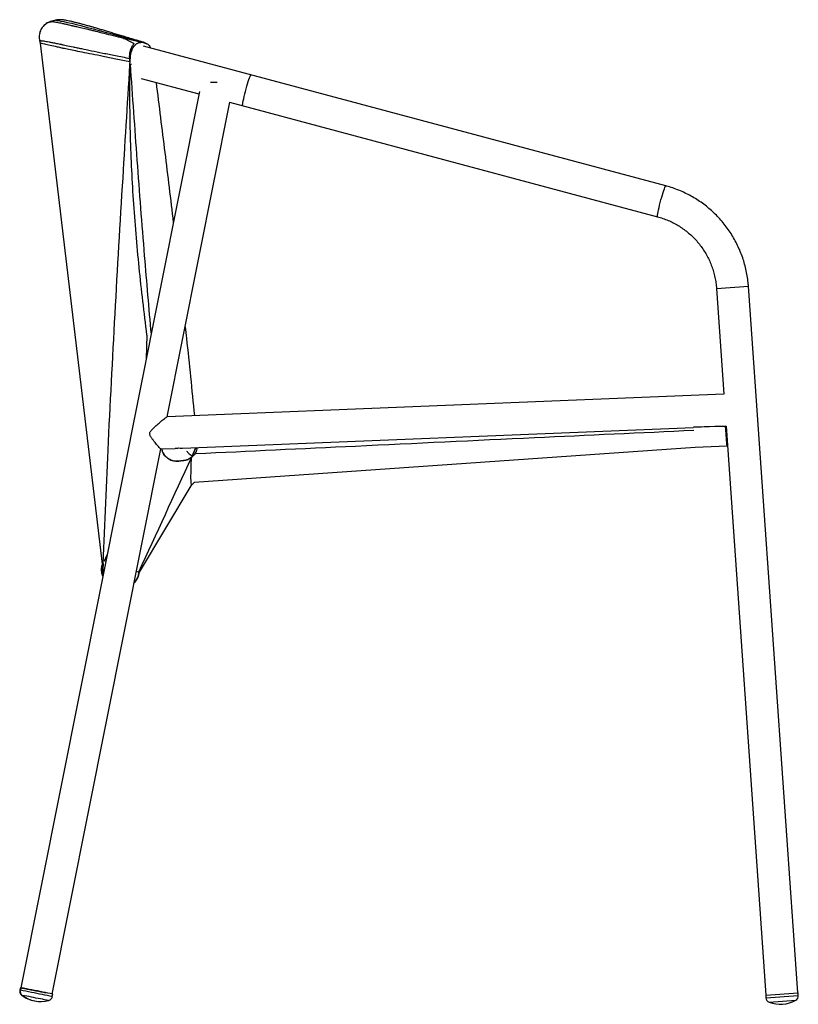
# Paper-space layout '_Left' of a CAD drawing. Header units: millimetres. Extents: x -0.596 to 0.013, y -0.453 to 0.318.
import ezdxf

# ---------------------------------------------------------------- set-up
doc = ezdxf.new("R2010")
doc.units = ezdxf.units.MM

psp = doc.layouts.new('_Left')

# ---------------------------------------------------------------- linework, layer by layer
at = {"color": 8, "linetype": 'Continuous', "lineweight": 25}
for p, q in [((-0.56966, 0.31681), (-0.56982, 0.31679)), ((-0.05113, 0.10753), (-0.02619, 0.10928)), ((-0.01253, -0.44738), (0.01281, -0.44561)), ((-0.01003, -0.45081), (0.01081, -0.44936))]:
    psp.add_line(p, q, dxfattribs=at)
at = {"color": 7, "linetype": 'Continuous', "lineweight": 25}
for p, q in [((-0.56795, 0.3173), (-0.56967, 0.31681)), ((-0.5771, 0.31314), (-0.57745, 0.31274)), ((-0.57983, 0.29936), (-0.58034, 0.30116)), ((-0.53139, -0.10822), (-0.57983, 0.29936)), ((-0.50081, 0.3003), (-0.5018, 0.30027)), ((-0.49872, 0.29975), (-0.50121, 0.29995)), ((-0.49925, 0.29995), (-0.50022, 0.30016)), ((-0.09076, 0.18772), (-0.49917, 0.29715)), ((-0.50969, 0.28284), (-0.50868, 0.28303)), ((-0.50097, 0.27175), (-0.45588, 0.25967)), ((-0.44164, 0.26871), (-0.44689, 0.26871)), ((-0.45548, 0.26166), (-0.59514, -0.43962)), ((-0.48067, 0.00712), (-0.43167, 0.25318)), ((-0.43188, 0.25324), (-0.09723, 0.16357)), ((0.01247, -0.44363), (-0.02619, 0.10928)), ((-0.05113, 0.10753), (-0.04534, 0.02474)), ((-0.49656, 0.07103), (-0.49717, 0.05234)), ((-0.04535, 0.02477), (-0.48072, 0.00712)), ((-0.46882, -0.01742), (-0.06903, -0.00121)), ((-0.04406, -0.00021), (-0.06905, -0.00104)), ((-0.06905, -0.00101), (-0.05656, -0.00062)), ((-0.06905, -0.00104), (-0.06905, -0.00101)), ((-0.05656, -0.00062), (-0.04406, -0.00018)), ((-0.04406, -0.00018), (-0.04406, -0.00016)), ((-0.04406, -0.0002), (-0.0436, -0.00018)), ((-0.04406, -0.00018), (-0.04406, -0.00021)), ((-0.0436, -0.00016), (-0.01247, -0.44537)), ((-0.04339, -0.00322), (-0.04287, -0.01589)), ((-0.57061, -0.4445), (-0.4857, -0.0181)), ((-0.48571, -0.0181), (-0.47436, -0.01764)), ((-0.46123, -0.0236), (-0.4581, -0.01698)), ((-0.46123, -0.0236), (-0.45819, -0.01699)), ((-0.06786, -0.01687), (-0.45959, -0.04427)), ((-0.04287, -0.01589), (-0.06785, -0.0169)), ((-0.46801, -0.02723), (-0.47199, -0.02763)), ((-0.46134, -0.04564), (-0.50263, -0.11439)), ((-0.53093, -0.10791), (-0.53083, -0.1077)), ((-0.52983, -0.10553), (-0.52768, -0.10089)), ((-0.52874, -0.10619), (-0.52983, -0.10553)), ((-0.53107, -0.11347), (-0.53107, -0.11348)), ((-0.50308, -0.11443), (-0.5048, -0.11404)), ((-0.50308, -0.11443), (-0.50309, -0.11462)), ((-0.59553, -0.43954), (-0.59592, -0.4415)), ((-0.59514, -0.43962), (-0.59553, -0.44158)), ((-0.57062, -0.44654), (-0.57023, -0.44458)), ((-0.01267, -0.44539), (0.01267, -0.44361)), ((-0.01267, -0.44539), (-0.01253, -0.44738)), ((0.01281, -0.44561), (0.01267, -0.44361))]:
    psp.add_line(p, q, dxfattribs=at)
at = {"color": 8, "linetype": 'Continuous', "lineweight": 25, "flags": 128}
for points in [[(-0.56815, 0.31724), (-0.56815, 0.31724), (-0.56767, 0.31727), (-0.56683, 0.3172), (-0.56563, 0.31703), (-0.56383, 0.3167), (-0.56157, 0.31624), (-0.55884, 0.31564), (-0.55564, 0.3149), (-0.55161, 0.31394), (-0.54818, 0.31309), (-0.54394, 0.312), (-0.53853, 0.31059), (-0.53215, 0.30888), (-0.52805, 0.30778), (-0.52365, 0.30658), (-0.51844, 0.30516), (-0.51292, 0.30365), (-0.50701, 0.30202), (-0.50081, 0.3003), (-0.50081, 0.3003), (-0.50081, 0.3003)], [(-0.42002, 0.25965), (-0.4195, 0.26168), (-0.41895, 0.26372), (-0.41839, 0.26574), (-0.41782, 0.26766), (-0.41727, 0.26944), (-0.41675, 0.27102), (-0.41628, 0.27235), (-0.41587, 0.27341), (-0.41553, 0.27415), (-0.41527, 0.27455), (-0.41513, 0.27463)], [(-0.4216, 0.25049), (-0.42168, 0.2506), (-0.42171, 0.25105), (-0.42164, 0.25184), (-0.42148, 0.25293), (-0.42122, 0.25431), (-0.42089, 0.25591), (-0.42048, 0.25771), (-0.42002, 0.25965)], [(-0.09564, 0.17274), (-0.09513, 0.17476), (-0.09458, 0.17681), (-0.09402, 0.17882), (-0.09345, 0.18075), (-0.0929, 0.18252), (-0.09238, 0.1841), (-0.09191, 0.18544), (-0.0915, 0.18649), (-0.09116, 0.18723), (-0.0909, 0.18764), (-0.09076, 0.18772)], [(-0.09723, 0.16357), (-0.0973, 0.16368), (-0.09733, 0.16414), (-0.09726, 0.16492), (-0.0971, 0.16602), (-0.09685, 0.16739), (-0.09652, 0.169), (-0.09611, 0.1708), (-0.09564, 0.17274)], [(-0.59592, -0.4415), (-0.59576, -0.44154), (-0.59554, -0.44159)], [(-0.59441, -0.44547), (-0.59427, -0.44551), (-0.594, -0.44557)]]:
    psp.add_lwpolyline(points, dxfattribs=at)
at = {"color": 7, "linetype": 'Continuous', "lineweight": 25, "flags": 128}
psp.add_lwpolyline([(-0.59528, -0.43957), (-0.59533, -0.43957), (-0.59553, -0.43954), (-0.59537, -0.43958), (-0.59517, -0.43962)], dxfattribs=at)
at = {"color": 8, "linetype": 'Continuous', "lineweight": 25}
for centre, radius, start, end in [((-0.76671, -1.36188), 0.93609, 78.38744, 79.46354), ((-0.74492, -1.25432), 0.82273, 78.42432, 79.43141), ((-0.62978, -0.7132), 0.27315, 77.492, 79.13224), ((-0.61533, -0.6357), 0.19071, 77.34029, 79.27261)]:
    psp.add_arc(centre, radius, start, end, dxfattribs=at)
at = {"color": 7, "linetype": 'Continuous', "lineweight": 25}
for centre, radius, start, end in [((-0.76637, -1.3602), 0.93637, 78.38755, 79.46333), ((-0.57996, -0.4264), 0.02392, 232.84506, 259.15648), ((-0.57958, -0.42648), 0.02392, 232.84506, 284.62821), ((-0.62939, -0.71126), 0.27316, 77.49205, 79.13221), ((0.00882, -0.44589), 0.004, 299.89302, 4), ((-0.00854, -0.4471), 0.004, 184, 248.10698), ((-0.00111, -0.42862), 0.02392, 248.10698, 299.89302)]:
    psp.add_arc(centre, radius, start, end, dxfattribs=at)
for points, knots in [([(-0.57239, 0.31603), (-0.57283, 0.31593), (-0.57446, 0.31552), (-0.57572, 0.31436), (-0.57665, 0.31352)], [0, 0, 0, 0, 0.269324, 1, 1, 1, 1]), ([(-0.57564, 0.31436), (-0.57554, 0.31444), (-0.57486, 0.31502), (-0.57336, 0.31567), (-0.57195, 0.31603), (-0.5714, 0.31618)], [0, 0, 0, 0, 0.093719, 0.646801, 1, 1, 1, 1]), ([(-0.56976, 0.31678), (-0.56983, 0.31678), (-0.57018, 0.31674), (-0.57099, 0.31658), (-0.57184, 0.31639), (-0.57235, 0.31618), (-0.57242, 0.31615)], [0, 0, 0, 0, 0.103398, 0.526344, 0.932873, 1, 1, 1, 1]), ([(-0.5714, 0.31618), (-0.57135, 0.31619), (-0.5713, 0.3162), (-0.57121, 0.31622), (-0.57118, 0.31622), (-0.57111, 0.31624), (-0.57107, 0.31625), (-0.571, 0.31627), (-0.57098, 0.31627), (-0.57093, 0.31629), (-0.57091, 0.31629), (-0.57087, 0.3163), (-0.57084, 0.31631), (-0.57079, 0.31632), (-0.57077, 0.31633), (-0.57073, 0.31634), (-0.57072, 0.31635), (-0.57067, 0.31636), (-0.57065, 0.31637), (-0.5706, 0.31639), (-0.57057, 0.31639), (-0.57052, 0.31641), (-0.5705, 0.31642), (-0.57041, 0.31645), (-0.57036, 0.31647), (-0.57028, 0.31651), (-0.57025, 0.31653), (-0.57017, 0.31657), (-0.57012, 0.31659), (-0.57005, 0.31663), (-0.57001, 0.31665), (-0.56992, 0.3167), (-0.56987, 0.31673), (-0.56976, 0.31678), (-0.56971, 0.31679), (-0.56966, 0.31681)], [0, 0, 0, 0, 0.03125, 0.03125, 0.046875, 0.046875, 0.0625, 0.0625, 0.070312, 0.070312, 0.074219, 0.074219, 0.078125, 0.078125, 0.082031, 0.082031, 0.085937, 0.085937, 0.09375, 0.09375, 0.109375, 0.109375, 0.125, 0.125, 0.1875, 0.1875, 0.25, 0.25, 0.375, 0.375, 0.5, 0.5, 0.75, 0.75, 1, 1, 1, 1]), ([(-0.51458, 0.30306), (-0.52014, 0.30446), (-0.52525, 0.30573), (-0.53223, 0.30746), (-0.53444, 0.308), (-0.53757, 0.30877), (-0.53859, 0.30902), (-0.54055, 0.3095), (-0.54149, 0.30972), (-0.54601, 0.31082), (-0.54904, 0.31154), (-0.55179, 0.31219), (-0.55209, 0.31226), (-0.55267, 0.31239), (-0.55294, 0.31245), (-0.55349, 0.31258), (-0.55375, 0.31264), (-0.55427, 0.31276), (-0.55555, 0.31306), (-0.55677, 0.31334), (-0.55863, 0.31376), (-0.55952, 0.31396), (-0.5612, 0.31433), (-0.562, 0.3145), (-0.56425, 0.31498), (-0.56558, 0.31525), (-0.56729, 0.31558), (-0.56781, 0.31568), (-0.56878, 0.31585), (-0.56921, 0.31592), (-0.57038, 0.31609), (-0.57098, 0.31616), (-0.5714, 0.31618)], [0, 0, 0, 0, 0.125, 0.125, 0.1875, 0.1875, 0.21875, 0.21875, 0.25, 0.25, 0.375, 0.375, 0.390625, 0.390625, 0.40625, 0.40625, 0.421875, 0.421875, 0.4375, 0.5, 0.5, 0.5625, 0.5625, 0.625, 0.625, 0.75, 0.75, 0.8125, 0.8125, 0.875, 0.875, 1, 1, 1, 1]), ([(-0.49932, 0.30009), (-0.49948, 0.30014), (-0.50138, 0.30068), (-0.50483, 0.3017), (-0.50965, 0.30313), (-0.51405, 0.30445), (-0.51812, 0.30567), (-0.52189, 0.3068), (-0.52555, 0.3079), (-0.52902, 0.30895), (-0.53227, 0.30993), (-0.53528, 0.31084), (-0.53807, 0.31166), (-0.54064, 0.31241), (-0.54274, 0.313), (-0.54459, 0.3135), (-0.546, 0.31387), (-0.54803, 0.3144), (-0.5504, 0.31501), (-0.55303, 0.31567), (-0.5554, 0.31624), (-0.55753, 0.31672), (-0.55948, 0.31713), (-0.56103, 0.31741), (-0.56234, 0.3176), (-0.56332, 0.3177), (-0.56426, 0.31774), (-0.56507, 0.31773), (-0.56593, 0.31768), (-0.56687, 0.31754), (-0.56761, 0.31741), (-0.56808, 0.31726), (-0.56815, 0.31723)], [0, 0, 0, 0, 0.0031346, 0.0361577, 0.0692776, 0.1025981, 0.1317963, 0.1621916, 0.1939893, 0.2259577, 0.2581606, 0.2906685, 0.3235736, 0.3570085, 0.3911875, 0.4155997, 0.4441474, 0.4715829, 0.5309352, 0.5906511, 0.6510875, 0.7126424, 0.7762226, 0.8443791, 0.8866304, 0.9242872, 0.9446142, 0.9616498, 0.9756778, 0.9876036, 0.9981442, 1, 1, 1, 1]), ([(-0.57562, 0.31433), (-0.57586, 0.31416), (-0.57661, 0.31365), (-0.57779, 0.31248), (-0.579, 0.31087), (-0.57987, 0.30913), (-0.58033, 0.30786), (-0.58044, 0.30723), (-0.58045, 0.30715)], [0, 0, 0, 0, 0.10751, 0.330961, 0.550508, 0.764093, 0.97087, 1, 1, 1, 1]), ([(-0.58041, 0.30714), (-0.58063, 0.30602), (-0.58101, 0.30401), (-0.58055, 0.30203), (-0.58034, 0.30116)], [0, 0, 0, 0, 0.5613359, 1, 1, 1, 1]), ([(-0.58034, 0.30116), (-0.58035, 0.30118), (-0.58035, 0.30119), (-0.58034, 0.30122), (-0.58032, 0.30126), (-0.58025, 0.30129), (-0.58007, 0.30134), (-0.57969, 0.30137), (-0.57902, 0.30132), (-0.57821, 0.30123), (-0.57773, 0.30117), (-0.57609, 0.30092), (-0.57471, 0.30069), (-0.57222, 0.30022), (-0.57132, 0.30004), (-0.56987, 0.29975), (-0.56937, 0.29965), (-0.56832, 0.29944), (-0.56779, 0.29932), (-0.56612, 0.29898), (-0.56494, 0.29873), (-0.56338, 0.2984), (-0.56306, 0.29833), (-0.56242, 0.29819), (-0.5621, 0.29812), (-0.5611, 0.29791), (-0.56038, 0.29777), (-0.55806, 0.29728), (-0.5563, 0.29691), (-0.55333, 0.29629), (-0.55228, 0.29607), (-0.55008, 0.29561), (-0.54893, 0.29536), (-0.54529, 0.2946), (-0.54268, 0.29406), (-0.53711, 0.2929), (-0.53415, 0.29229), (-0.52787, 0.29101), (-0.52456, 0.29034), (-0.51931, 0.28929), (-0.51752, 0.28893), (-0.51384, 0.28821), (-0.51195, 0.28783), (-0.51001, 0.28747)], [0, 0, 0, 0, 0.015625, 0.015625, 0.03125, 0.0625, 0.0625, 0.125, 0.1875, 0.1875, 0.25, 0.25, 0.375, 0.375, 0.4375, 0.4375, 0.46875, 0.46875, 0.5, 0.5, 0.5625, 0.5625, 0.578125, 0.578125, 0.59375, 0.59375, 0.625, 0.625, 0.6875, 0.6875, 0.71875, 0.71875, 0.75, 0.75, 0.8125, 0.8125, 0.875, 0.875, 0.9375, 0.9375, 0.96875, 0.96875, 1, 1, 1, 1]), ([(-0.51076, 0.30237), (-0.51147, 0.30254), (-0.51218, 0.3027), (-0.5131, 0.30289), (-0.51328, 0.30293), (-0.51366, 0.30301), (-0.51385, 0.30305), (-0.51414, 0.3031), (-0.51424, 0.30312), (-0.5144, 0.30314), (-0.51445, 0.30315), (-0.51453, 0.30316), (-0.51456, 0.30316), (-0.51462, 0.30317), (-0.51465, 0.30317), (-0.5147, 0.30317), (-0.51473, 0.30317), (-0.51475, 0.30317), (-0.51476, 0.30316), (-0.51475, 0.30315), (-0.51474, 0.30313), (-0.51468, 0.3031), (-0.51463, 0.30308), (-0.51458, 0.30306)], [0, 0, 0, 0, 0.5, 0.5, 0.625, 0.625, 0.75, 0.75, 0.8125, 0.8125, 0.84375, 0.84375, 0.859375, 0.859375, 0.875, 0.875, 0.890625, 0.890625, 0.90625, 0.90625, 0.9375, 0.9375, 1, 1, 1, 1]), ([(-0.51458, 0.30306), (-0.51392, 0.3028), (-0.51327, 0.30252), (-0.51194, 0.30192), (-0.51128, 0.3016), (-0.50993, 0.30091), (-0.50924, 0.30055), (-0.50819, 0.29998), (-0.50784, 0.29978), (-0.50731, 0.29948), (-0.50713, 0.29937), (-0.50677, 0.29917), (-0.50659, 0.29906), (-0.5064, 0.29896)], [0, 0, 0, 0, 0.25, 0.25, 0.5, 0.5, 0.75, 0.75, 0.875, 0.875, 0.9375, 0.9375, 1, 1, 1, 1]), ([(-0.50121, 0.29995), (-0.50286, 0.30037), (-0.50449, 0.30078), (-0.50767, 0.30159), (-0.50923, 0.30199), (-0.51076, 0.30237)], [0, 0, 0, 0, 0.5, 0.5, 1, 1, 1, 1]), ([(-0.5018, 0.30027), (-0.50336, 0.30064), (-0.50488, 0.301), (-0.50786, 0.3017), (-0.50932, 0.30204), (-0.51076, 0.30237)], [0, 0, 0, 0, 0.5, 0.5, 1, 1, 1, 1]), ([(-0.50983, 0.28481), (-0.51364, 0.28557), (-0.51728, 0.28629), (-0.52422, 0.28767), (-0.52751, 0.28832), (-0.53376, 0.28957), (-0.53671, 0.29016), (-0.54227, 0.29127), (-0.54483, 0.29179), (-0.54955, 0.29274), (-0.5517, 0.29318), (-0.5556, 0.29397), (-0.55734, 0.29433), (-0.55965, 0.2948), (-0.56037, 0.29495), (-0.56112, 0.29511), (-0.5612, 0.29512), (-0.56136, 0.29516), (-0.56145, 0.29518), (-0.56169, 0.29523), (-0.56217, 0.29534), (-0.56265, 0.29545), (-0.56421, 0.2958), (-0.56538, 0.29607), (-0.56871, 0.29682), (-0.57065, 0.29726), (-0.57315, 0.29783), (-0.57391, 0.29801), (-0.5753, 0.29833), (-0.57593, 0.29847), (-0.57871, 0.29911), (-0.57983, 0.29936), (-0.57983, 0.29936)], [0, 0, 0, 0, 0.0625, 0.0625, 0.125, 0.125, 0.1875, 0.1875, 0.25, 0.25, 0.3125, 0.3125, 0.375, 0.375, 0.40625, 0.40625, 0.410156, 0.410156, 0.414062, 0.414062, 0.421875, 0.4375, 0.4375, 0.5, 0.5, 0.625, 0.625, 0.6875, 0.6875, 0.75, 0.75, 1, 1, 1, 1]), ([(-0.51001, 0.28747), (-0.5101, 0.28865), (-0.51007, 0.28981), (-0.50989, 0.29152), (-0.5098, 0.29208), (-0.50958, 0.29317), (-0.50944, 0.29369), (-0.5092, 0.29445), (-0.50912, 0.29469), (-0.50894, 0.29518), (-0.50884, 0.29542), (-0.50853, 0.29611), (-0.50831, 0.29654), (-0.50783, 0.29734), (-0.50757, 0.29771), (-0.50715, 0.29822), (-0.507, 0.29838), (-0.5067, 0.29869), (-0.50655, 0.29883), (-0.5064, 0.29896)], [0, 0, 0, 0, 0.25, 0.25, 0.375, 0.375, 0.5, 0.5, 0.5625, 0.5625, 0.625, 0.625, 0.75, 0.75, 0.875, 0.875, 0.9375, 0.9375, 1, 1, 1, 1]), ([(-0.5064, 0.29896), (-0.50668, 0.29871), (-0.50695, 0.29842), (-0.50746, 0.29779), (-0.5077, 0.29745), (-0.50815, 0.29671), (-0.50836, 0.29631), (-0.50874, 0.29547), (-0.50891, 0.29503), (-0.50922, 0.29412), (-0.50935, 0.29364), (-0.50958, 0.29265), (-0.50967, 0.29214), (-0.50989, 0.2906), (-0.50995, 0.28954), (-0.50992, 0.28846)], [0, 0, 0, 0, 0.125, 0.125, 0.25, 0.25, 0.375, 0.375, 0.5, 0.5, 0.625, 0.625, 0.75, 0.75, 1, 1, 1, 1]), ([(-0.50944, 0.28835), (-0.50939, 0.28915), (-0.50929, 0.28993), (-0.50908, 0.29108), (-0.50899, 0.29146), (-0.5088, 0.29221), (-0.50869, 0.29258), (-0.50834, 0.29366), (-0.50807, 0.29434), (-0.50745, 0.29562), (-0.50709, 0.29622), (-0.50633, 0.29729), (-0.50593, 0.29777), (-0.50528, 0.2984), (-0.50505, 0.29859), (-0.5046, 0.29893), (-0.50414, 0.29924), (-0.50366, 0.29948), (-0.50318, 0.29968), (-0.50294, 0.29976), (-0.5022, 0.29994), (-0.5017, 0.29998), (-0.50121, 0.29995)], [0, 0, 0, 0, 0.125, 0.125, 0.1875, 0.1875, 0.25, 0.25, 0.375, 0.375, 0.5, 0.5, 0.625, 0.625, 0.6875, 0.6875, 0.75, 0.8125, 0.8125, 0.875, 0.875, 1, 1, 1, 1]), ([(-0.50081, 0.3003), (-0.50017, 0.30032), (-0.49953, 0.3002), (-0.49856, 0.29982), (-0.49824, 0.29966), (-0.49761, 0.29927), (-0.4973, 0.29905), (-0.49699, 0.2988)], [0, 0, 0, 0, 0.5, 0.5, 0.75, 0.75, 1, 1, 1, 1]), ([(-0.50022, 0.30016), (-0.49997, 0.30009), (-0.4996, 0.29999), (-0.49922, 0.29989), (-0.49897, 0.29982), (-0.49884, 0.29979), (-0.49872, 0.29975)], [0, 0, 0, 0, 0.5, 0.75, 0.75, 1, 1, 1, 1]), ([(-0.49781, 0.29959), (-0.49808, 0.29966), (-0.49857, 0.2998), (-0.49904, 0.29993), (-0.49925, 0.29998)], [0, 0, 0, 0, 0.553849, 1, 1, 1, 1]), ([(-0.49872, 0.29975), (-0.49791, 0.29955), (-0.4963, 0.29915), (-0.49453, 0.29752), (-0.49383, 0.29607), (-0.49364, 0.29567)], [0, 0, 0, 0, 0.420223, 0.840437, 1, 1, 1, 1]), ([(-0.53107, -0.11347), (-0.52977, -0.08195), (-0.5284, -0.05044), (-0.52523, 0.01659), (-0.52341, 0.0521), (-0.51948, 0.1231), (-0.51739, 0.15859), (-0.51333, 0.22551), (-0.51138, 0.25693), (-0.50944, 0.28835)], [-0.2011525, -0.2011525, -0.2011525, -0.2011525, -0.1065482, -0.1065482, 0.0000579, 0.0000579, 0.1066639, 0.1066639, 0.2010792, 0.2010792, 0.2010792, 0.2010792]), ([(-0.49656, 0.07103), (-0.49765, 0.07983), (-0.4987, 0.08863), (-0.50072, 0.10623), (-0.50167, 0.11504), (-0.50346, 0.13266), (-0.50428, 0.14148), (-0.50578, 0.15911), (-0.50645, 0.16794), (-0.50762, 0.18559), (-0.50811, 0.19443), (-0.50892, 0.21209), (-0.50923, 0.22093), (-0.50967, 0.2386), (-0.50979, 0.24745), (-0.50987, 0.26514), (-0.50982, 0.27399), (-0.50969, 0.28284)], [0, 0, 0, 0, 0.125, 0.125, 0.25, 0.25, 0.375, 0.375, 0.5, 0.5, 0.625, 0.625, 0.75, 0.75, 0.875, 0.875, 1, 1, 1, 1]), ([(-0.50969, 0.28284), (-0.50793, 0.25786), (-0.5044, 0.20789), (-0.4991, 0.13746), (-0.49512, 0.09206), (-0.49333, 0.07163)], [0, 0, 0, 0, 0.354736, 0.709516, 1, 1, 1, 1]), ([(-0.48944, 0.26866), (-0.48712, 0.2504), (-0.48248, 0.21384), (-0.47811, 0.17728), (-0.47593, 0.15898)], [0, 0, 0, 0, 0.499449, 1, 1, 1, 1]), ([(-0.02619, 0.10928), (-0.02627, 0.11027), (-0.02649, 0.11301), (-0.0271, 0.11747), (-0.02811, 0.12263), (-0.02944, 0.12773), (-0.03106, 0.13273), (-0.03298, 0.13763), (-0.03519, 0.1424), (-0.03768, 0.14703), (-0.04045, 0.1515), (-0.04348, 0.1558), (-0.04676, 0.15991), (-0.05028, 0.16381), (-0.05403, 0.1675), (-0.05799, 0.17095), (-0.06215, 0.17416), (-0.0665, 0.17711), (-0.07101, 0.17979), (-0.07568, 0.1822), (-0.08048, 0.18432), (-0.08532, 0.18612), (-0.08877, 0.18718), (-0.09056, 0.18767), (-0.09076, 0.18772)], [0, 0, 0, 0, 0.027527, 0.076001, 0.124481, 0.17296, 0.221439, 0.269917, 0.318395, 0.366872, 0.415348, 0.463823, 0.512297, 0.560769, 0.609241, 0.65771, 0.706179, 0.754645, 0.803111, 0.851575, 0.900037, 0.948498, 0.994407, 1, 1, 1, 1]), ([(-0.09723, 0.16357), (-0.09654, 0.16338), (-0.09444, 0.16279), (-0.09098, 0.16159), (-0.0869, 0.15985), (-0.08295, 0.15783), (-0.07915, 0.15553), (-0.07553, 0.15296), (-0.0721, 0.15014), (-0.06888, 0.14709), (-0.06588, 0.14381), (-0.06313, 0.14033), (-0.06062, 0.13666), (-0.05838, 0.13282), (-0.05642, 0.12883), (-0.05475, 0.12472), (-0.05337, 0.12049), (-0.0523, 0.11618), (-0.05152, 0.11185), (-0.05126, 0.10896), (-0.05113, 0.10753)], [0, 0, 0, 0, 0.027527, 0.08487, 0.142221, 0.199568, 0.256913, 0.314253, 0.37159, 0.428922, 0.486251, 0.543576, 0.600897, 0.658214, 0.715528, 0.772839, 0.830147, 0.887453, 0.944757, 1, 1, 1, 1]), ([(-0.46666, 0.07749), (-0.46632, 0.07451), (-0.46372, 0.05136), (-0.46142, 0.02818), (-0.45943, 0.00798)], [0, 0, 0, 0, 0.129047, 1, 1, 1, 1]), ([(-0.48573, -0.01807), (-0.48573, -0.01808), (-0.48574, -0.01815), (-0.48629, -0.01761), (-0.48759, -0.01618), (-0.48921, -0.01429), (-0.49078, -0.01236), (-0.49209, -0.01067), (-0.49317, -0.00916), (-0.49391, -0.00786), (-0.49432, -0.00683), (-0.49436, -0.00574), (-0.49393, -0.00466), (-0.49318, -0.00363), (-0.49164, -0.00193), (-0.48926, 0.00025), (-0.48674, 0.00245), (-0.48477, 0.00409), (-0.4831, 0.00546), (-0.48163, 0.00658), (-0.48084, 0.00712), (-0.48077, 0.00709), (-0.48076, 0.00708)], [0, 0, 0, 0, 0.0117586, 0.0873013, 0.1628279, 0.2475669, 0.2977101, 0.348875, 0.398369, 0.4230933, 0.4484409, 0.4708488, 0.4932193, 0.5234539, 0.5544514, 0.6457331, 0.7396365, 0.7896618, 0.8405956, 0.919758, 0.982183, 1, 1, 1, 1]), ([(-0.06886, -0.00363), (-0.11038, -0.00556), (-0.19861, -0.00966), (-0.32843, -0.01578), (-0.41674, -0.02), (-0.45834, -0.02199)], [0, 0, 0, 0, 0.319825, 0.6795268, 1, 1, 1, 1]), ([(-0.04288, -0.01588), (-0.04289, -0.01578), (-0.04291, -0.01558), (-0.04305, -0.01389), (-0.04324, -0.01137), (-0.04348, -0.00818), (-0.04374, -0.00462), (-0.04396, -0.00168), (-0.04406, -0.00021)], [0, 0, 0, 0, 0.184324, 0.371528, 0.558731, 0.70582, 0.852909, 1, 1, 1, 1]), ([(-0.47194, -0.02781), (-0.47326, -0.02783), (-0.47591, -0.02788), (-0.47963, -0.02626), (-0.48259, -0.02359), (-0.48433, -0.02067), (-0.48469, -0.01871), (-0.48481, -0.01807)], [0, 0, 0, 0, 0.221902, 0.443836, 0.665458, 0.889599, 1, 1, 1, 1]), ([(-0.47199, -0.02763), (-0.47333, -0.02763), (-0.476, -0.02764), (-0.47974, -0.02596), (-0.4827, -0.02322), (-0.48436, -0.02039), (-0.48469, -0.01857), (-0.48478, -0.01807)], [0, 0, 0, 0, 0.227476, 0.45496, 0.682587, 0.9129, 1, 1, 1, 1]), ([(-0.47435, -0.01752), (-0.47345, -0.01749), (-0.47254, -0.01746), (-0.47163, -0.01722), (-0.47163, -0.01722)], [0, 0, 0, 0, 0.994434, 1, 1, 1, 1]), ([(-0.47163, -0.01722), (-0.47162, -0.01722), (-0.47085, -0.01736), (-0.4699, -0.0175), (-0.46899, -0.0174), (-0.46883, -0.01738)], [0, 0, 0, 0, 0.005862, 0.821659, 1, 1, 1, 1]), ([(-0.45737, -0.01696), (-0.4574, -0.01733), (-0.45747, -0.01839), (-0.45811, -0.02003), (-0.45905, -0.02183), (-0.46032, -0.02345), (-0.46182, -0.02483), (-0.46355, -0.02593), (-0.4656, -0.02684), (-0.46714, -0.02709), (-0.46801, -0.02723)], [0, 0, 0, 0, 0.071032, 0.198626, 0.326221, 0.453778, 0.581333, 0.708657, 0.835977, 1, 1, 1, 1]), ([(-0.46556, -0.01983), (-0.46507, -0.02032), (-0.46373, -0.02169), (-0.4622, -0.02286), (-0.46123, -0.0236)], [0, 0, 0, 0, 0.360369, 1, 1, 1, 1]), ([(-0.46175, -0.02472), (-0.46263, -0.02545), (-0.4636, -0.02604), (-0.46493, -0.0266), (-0.46519, -0.0267), (-0.46574, -0.02689), (-0.46601, -0.02697), (-0.46684, -0.02719), (-0.4674, -0.0273), (-0.46797, -0.02736)], [0, 0, 0, 0, 0.5, 0.5, 0.625, 0.625, 0.75, 0.75, 1, 1, 1, 1]), ([(-0.46149, -0.04575), (-0.46152, -0.04579), (-0.46167, -0.04593), (-0.46185, -0.04536), (-0.46201, -0.04385), (-0.4621, -0.04132), (-0.46209, -0.03774), (-0.46198, -0.03299), (-0.46185, -0.02845), (-0.46177, -0.02549), (-0.46175, -0.02472)], [0, 0, 0, 0, 0.0453367, 0.1922307, 0.3391578, 0.4860531, 0.639497, 0.7929836, 0.9464298, 1, 1, 1, 1]), ([(-0.46148, -0.04578), (-0.46139, -0.04574), (-0.46079, -0.04545), (-0.46001, -0.0449), (-0.45939, -0.04433), (-0.45919, -0.04414)], [0, 0, 0, 0, 0.099282, 0.700873, 1, 1, 1, 1]), ([(-0.53139, -0.10822), (-0.53138, -0.10829), (-0.53137, -0.10835), (-0.53132, -0.10839), (-0.53129, -0.10838), (-0.53125, -0.10832), (-0.53123, -0.1083), (-0.53119, -0.10824), (-0.53116, -0.10819), (-0.53107, -0.10802), (-0.53098, -0.10787), (-0.53088, -0.10776)], [0, 0, 0, 0, 0.25, 0.25, 0.5, 0.5, 0.625, 0.625, 0.75, 0.75, 1, 1, 1, 1]), ([(-0.53139, -0.10822), (-0.5316, -0.10886), (-0.53224, -0.11078), (-0.53239, -0.11412), (-0.53146, -0.11653), (-0.53102, -0.11766)], [0, 0, 0, 0, 0.209285, 0.624869, 1, 1, 1, 1]), ([(-0.531, -0.11753), (-0.53137, -0.11652), (-0.53223, -0.11425), (-0.53203, -0.11082), (-0.53124, -0.10874), (-0.53093, -0.10791)], [0, 0, 0, 0, 0.324936, 0.73193, 1, 1, 1, 1]), ([(-0.53078, -0.11642), (-0.53081, -0.11632), (-0.53117, -0.11539), (-0.53111, -0.11438), (-0.53107, -0.11347)], [0, 0, 0, 0, 0.105494, 1, 1, 1, 1]), ([(-0.50656, -0.12289), (-0.50643, -0.12277), (-0.50601, -0.12239), (-0.50535, -0.12165), (-0.50436, -0.1203), (-0.50351, -0.11861), (-0.50297, -0.11699), (-0.50269, -0.11546), (-0.50264, -0.11472), (-0.50262, -0.11435)], [0, 0, 0, 0, 0.044733, 0.1427719, 0.3124242, 0.4956354, 0.6780088, 0.8400316, 1, 1, 1, 1]), ([(-0.50309, -0.11462), (-0.50327, -0.11597), (-0.50354, -0.11799), (-0.50481, -0.12039), (-0.50568, -0.12169), (-0.50632, -0.12229), (-0.50647, -0.12243)], [0, 0, 0, 0, 0.464003, 0.696841, 0.929676, 1, 1, 1, 1]), ([(-0.50263, -0.11435), (-0.50263, -0.11427), (-0.50263, -0.11412), (-0.50288, -0.11424), (-0.503, -0.1143)], [0, 0, 0, 0, 0.493491, 1, 1, 1, 1]), ([(-0.59588, -0.4415), (-0.59592, -0.44164), (-0.59605, -0.44212), (-0.59597, -0.44295), (-0.59571, -0.44385), (-0.5953, -0.44458), (-0.59483, -0.44513), (-0.59449, -0.4454), (-0.59434, -0.44552)], [0, 0, 0, 0, 0.093608, 0.326297, 0.529874, 0.711711, 0.874122, 1, 1, 1, 1]), ([(-0.59551, -0.44158), (-0.59553, -0.44164), (-0.59566, -0.44205), (-0.59561, -0.44282), (-0.59539, -0.44376), (-0.595, -0.44453), (-0.59453, -0.44512), (-0.59416, -0.44547), (-0.59394, -0.4456), (-0.59392, -0.44562)], [0, 0, 0, 0, 0.0410008, 0.2791493, 0.4863823, 0.6710187, 0.8361532, 0.9820576, 1, 1, 1, 1]), ([(-0.5951, -0.43962), (-0.5951, -0.43962), (-0.59511, -0.43961), (-0.59472, -0.43968), (-0.594, -0.43982), (-0.59295, -0.44002), (-0.59164, -0.44027), (-0.59009, -0.44057), (-0.58835, -0.44091), (-0.58645, -0.44128), (-0.58446, -0.44168), (-0.58242, -0.44208), (-0.58037, -0.44249), (-0.57839, -0.44289), (-0.57679, -0.44321), (-0.57595, -0.44339), (-0.57565, -0.44344)], [0, 0, 0, 0, 0.049765, 0.127326, 0.204885, 0.281007, 0.357123, 0.432085, 0.507041, 0.581599, 0.656153, 0.731248, 0.806343, 0.882718, 0.959098, 1, 1, 1, 1]), ([(-0.57365, -0.44963), (-0.57348, -0.4496), (-0.57299, -0.44949), (-0.57227, -0.44909), (-0.57153, -0.44845), (-0.57097, -0.44762), (-0.57066, -0.44693), (-0.57063, -0.44655), (-0.57063, -0.44652)], [0, 0, 0, 0, 0.112978, 0.32791, 0.526681, 0.748566, 0.979006, 1, 1, 1, 1])]:
    psp.add_open_spline(points, degree=3, knots=knots, dxfattribs=at)
for points in [[(-0.50022, 0.30016), (-0.50075, 0.3002), (-0.50127, 0.30023), (-0.5018, 0.30027)], [(-0.50983, 0.28481), (-0.50989, 0.28569), (-0.50995, 0.28658), (-0.51001, 0.28747)], [(-0.50992, 0.28846), (-0.50989, 0.28724), (-0.50986, 0.28602), (-0.50983, 0.28481)], [(-0.50992, 0.28846), (-0.50976, 0.28842), (-0.5096, 0.28839), (-0.50944, 0.28835)], [(-0.46175, -0.02472), (-0.47551, -0.05462), (-0.48929, -0.08452), (-0.50309, -0.11441)], [(-0.47194, -0.02781), (-0.47196, -0.02775), (-0.47197, -0.02769), (-0.47199, -0.02763)], [(-0.46797, -0.02736), (-0.4693, -0.02751), (-0.47062, -0.02766), (-0.47194, -0.02781)], [(-0.46801, -0.02723), (-0.468, -0.02728), (-0.46798, -0.02732), (-0.46797, -0.02736)], [(-0.53083, -0.1077), (-0.53091, -0.10963), (-0.53099, -0.11156), (-0.53107, -0.11348)], [(-0.53093, -0.10791), (-0.53091, -0.10786), (-0.53089, -0.10781), (-0.53088, -0.10776)], [(-0.53083, -0.1077), (-0.53085, -0.10772), (-0.53086, -0.10774), (-0.53088, -0.10776)], [(-0.503, -0.1143), (-0.50303, -0.1144), (-0.50306, -0.11451), (-0.50309, -0.11462)], [(-0.50308, -0.1144), (-0.50306, -0.11436), (-0.50303, -0.11433), (-0.503, -0.1143)], [(-0.57063, -0.4445), (-0.57063, -0.4445), (-0.57062, -0.4445), (-0.57061, -0.4445), (-0.57061, -0.4445)]]:
    psp.add_open_spline(points, degree=3, dxfattribs=at)

doc.saveas('drawing.dxf')
